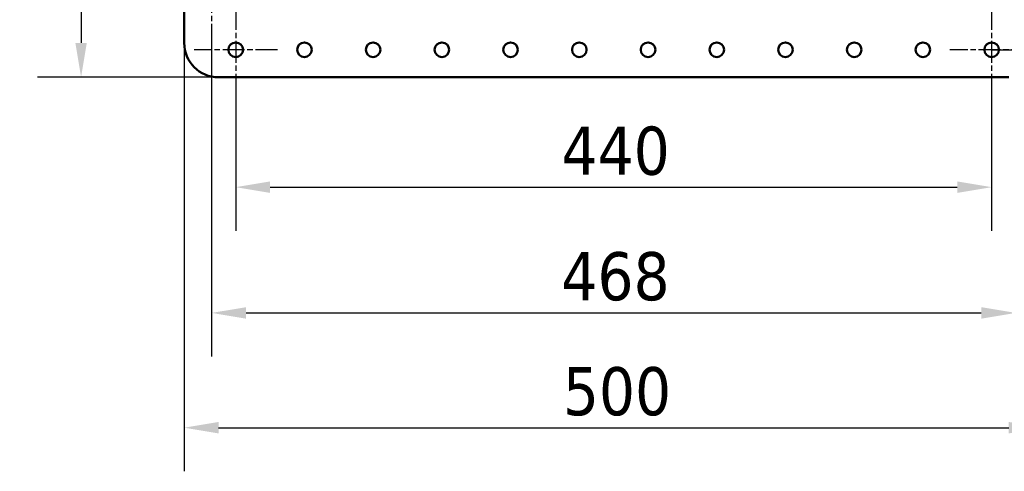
# Model space of a CAD drawing. Header units: millimetres. Extents: x 40 to 4804, y -323 to 2338.
# Tile 16 of 36: x 814 to 1387, y 1551 to 1814. Entities that reach past the tile are written whole.
import ezdxf

# ---------------------------------------------------------------- set-up
doc = ezdxf.new("R2010")
doc.units = ezdxf.units.MM
doc.header["$LTSCALE"] = 8
doc.linetypes.add('CHAIN', pattern=[0.3543, 0.2362, -0.0295, 0.0591, -0.0295])
for name, color, linetype, lineweight in [('Center Mark (ISO)', 7, 'Continuous', 25), ('Dimension (ISO)', 7, 'Continuous', 25), ('Visible (ISO)', 7, 'Continuous', 50)]:
    doc.layers.add(name, color=color, linetype=linetype, lineweight=lineweight)
doc.styles.add('Note Text (ISO)', font='tahoma.ttf')
doc.dimstyles.new('Default (ISO)', dxfattribs={"dimscale": 8, "dimtxt": 3.5, "dimasz": 2.5, "dimexe": 3.175, "dimexo": 0, "dimgap": 0.762, "dimtad": 1, "dimtoh": 1, "dimrnd": 1e-08, "dimzin": 0, "dimtxsty": 'Note Text (ISO)', "dimcen": 0.09, "dimdle": 10, "dimclrd": 256, "dimclre": 256, "dimclrt": 256, "dimazin": 0, "dimtfac": 1.001486, "dimtmove": 0, "dimatfit": 3, "dimfxl": 1, "dimtolj": 1, "dimtzin": 0, "dimlwd": -1, "dimlwe": -1, "dimarcsym": 0})

# ---------------------------------------------------------------- blocks, each defined once
blk = doc.blocks.new('*D39')
at = {"layer": 'Defpoints', "color": 0, "transparency": 16777216}
for p in [(1054.12, 2249.95), (849.62, 1780.45), (929.62, 1780.45)]:
    blk.add_point(p, dxfattribs=at)
at = {"layer": 'Dimension (ISO)', "transparency": 16777216}
for p, q in [((1054.12, 2249.95), (824.22, 2249.95)), ((849.62, 2229.95), (849.62, 1800.45)), ((929.62, 1780.45), (824.22, 1780.45))]:
    blk.add_line(p, q, dxfattribs=at)
for points in [[(846.28, 2229.95), (852.95, 2229.95), (849.62, 2249.95)], [(846.28, 1800.45), (852.95, 1800.45), (849.62, 1780.45)]]:
    blk.add_solid(points, dxfattribs=at)
at = {"layer": 'Dimension (ISO)', "transparency": 16777216, "insert": (814.37, 1984.82), "char_height": 28, "attachment_point": 1, "rotation": 90, "style": 'Note Text (ISO)'}
blk.add_mtext('\\A1;470', dxfattribs=at)
blk = doc.blocks.new('*D40')
at = {"layer": 'Defpoints', "color": 0, "transparency": 16777216}
for p in [(939.62, 1772.2), (1379.62, 1772.2), (1379.62, 1716.45)]:
    blk.add_point(p, dxfattribs=at)
at = {"layer": 'Dimension (ISO)', "transparency": 16777216}
for p, q in [((939.62, 1772.2), (939.62, 1691.05)), ((1379.62, 1772.2), (1379.62, 1691.05)), ((959.62, 1716.45), (1359.62, 1716.45))]:
    blk.add_line(p, q, dxfattribs=at)
for points in [[(959.62, 1719.78), (959.62, 1713.11), (939.62, 1716.45)], [(1359.62, 1719.78), (1359.62, 1713.11), (1379.62, 1716.45)]]:
    blk.add_solid(points, dxfattribs=at)
at = {"layer": 'Dimension (ISO)', "transparency": 16777216, "insert": (1129.24, 1751.69), "char_height": 28, "attachment_point": 1, "style": 'Note Text (ISO)'}
blk.add_mtext('\\A1;440', dxfattribs=at)
blk = doc.blocks.new('*D41')
at = {"layer": 'Defpoints', "color": 0, "transparency": 16777216}
for p in [(925.62, 1801.2), (1393.62, 1801.2), (1393.62, 1643.25)]:
    blk.add_point(p, dxfattribs=at)
at = {"layer": 'Dimension (ISO)', "transparency": 16777216}
for p, q in [((925.62, 1801.2), (925.62, 1617.85)), ((1393.62, 1801.2), (1393.62, 1617.85)), ((945.62, 1643.25), (1373.62, 1643.25))]:
    blk.add_line(p, q, dxfattribs=at)
for points in [[(945.62, 1646.58), (945.62, 1639.91), (925.62, 1643.25)], [(1373.62, 1646.58), (1373.62, 1639.91), (1393.62, 1643.25)]]:
    blk.add_solid(points, dxfattribs=at)
at = {"layer": 'Dimension (ISO)', "transparency": 16777216, "insert": (1129.15, 1678.62), "char_height": 28, "attachment_point": 1, "style": 'Note Text (ISO)'}
blk.add_mtext('\\A1;468', dxfattribs=at)
blk = doc.blocks.new('*D42')
at = {"layer": 'Defpoints', "color": 0, "transparency": 16777216}
for p in [(909.62, 1800.45), (1409.62, 1800.45), (1409.62, 1576.45)]:
    blk.add_point(p, dxfattribs=at)
at = {"layer": 'Dimension (ISO)', "transparency": 16777216}
for p, q in [((909.62, 1800.45), (909.62, 1551.05)), ((1409.62, 1800.45), (1409.62, 1551.05)), ((929.62, 1576.45), (1389.62, 1576.45))]:
    blk.add_line(p, q, dxfattribs=at)
for points in [[(929.62, 1579.78), (929.62, 1573.11), (909.62, 1576.45)], [(1389.62, 1579.78), (1389.62, 1573.11), (1409.62, 1576.45)]]:
    blk.add_solid(points, dxfattribs=at)
at = {"layer": 'Dimension (ISO)', "transparency": 16777216, "insert": (1130.03, 1611.69), "char_height": 28, "attachment_point": 1, "style": 'Note Text (ISO)'}
blk.add_mtext('\\A1;500', dxfattribs=at)
blk = doc.blocks.new('*D44')
at = {"layer": 'Defpoints', "color": 0, "transparency": 16777216}
for p in [(1379.62, 2214.45), (1555.62, 2214.45), (1379.62, 1796.45)]:
    blk.add_point(p, dxfattribs=at)
at = {"layer": 'Dimension (ISO)', "transparency": 16777216}
for p, q in [((1379.62, 2214.45), (1581.02, 2214.45)), ((1555.62, 1816.45), (1555.62, 2194.45)), ((1379.62, 1796.45), (1581.02, 1796.45))]:
    blk.add_line(p, q, dxfattribs=at)
for points in [[(1552.28, 2194.45), (1558.95, 2194.45), (1555.62, 2214.45)], [(1552.28, 1816.45), (1558.95, 1816.45), (1555.62, 1796.45)]]:
    blk.add_solid(points, dxfattribs=at)
at = {"layer": 'Dimension (ISO)', "transparency": 16777216, "insert": (1520.24, 1974.98), "char_height": 28, "attachment_point": 1, "rotation": 90, "style": 'Note Text (ISO)'}
blk.add_mtext('\\A1;418', dxfattribs=at)

msp = doc.modelspace()

# ---------------------------------------------------------------- linework, layer by layer
at = {"layer": 'Center Mark (ISO)', "linetype": 'CHAIN', "ltscale": 6.736595}
for p, q in [((925.618, 1849.695), (925.618, 1801.195)), ((939.618, 1820.695), (939.618, 1772.195)), ((1379.618, 1820.695), (1379.618, 1772.195)), ((963.868, 1796.445), (915.368, 1796.445)), ((1403.868, 1796.445), (1355.368, 1796.445))]:
    msp.add_line(p, q, dxfattribs=at)
at = {"layer": 'Visible (ISO)'}
for p, q in [((909.618, 2157.945), (909.618, 1800.445)), ((929.618, 1780.445), (1389.618, 1780.445))]:
    msp.add_line(p, q, dxfattribs=at)
for centre in [(939.618, 1796.445), (979.618, 1796.445), (1019.618, 1796.445), (1059.618, 1796.445), (1099.618, 1796.445), (1139.618, 1796.445), (1179.618, 1796.445), (1219.618, 1796.445), (1259.618, 1796.445), (1299.618, 1796.445), (1339.618, 1796.445), (1379.618, 1796.445)]:
    msp.add_circle(centre, 4.25, dxfattribs=at)
msp.add_arc((929.618, 1800.445), 20, 180, 270, dxfattribs=at)

# ---------------------------------------------------------------- dimensions: what is measured, and where the dimension line sits
at = {"layer": 'Dimension (ISO)'}
for base, p1, p2, angle, picture, middle in [((849.618018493, 1780.445434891), (1054.118018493, 2249.945434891), (929.618018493, 1780.445434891), 270, '*D39', (849.618018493, 2015.195434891)), ((1555.618, 2214.445), (1379.618, 1796.445), (1379.618, 2214.445), 90, '*D44', (1555.618, 2005.445)), ((1409.618, 1576.445), (909.618, 1800.445), (1409.618, 1800.445), 180, '*D42', (1159.618, 1576.445)), ((1393.618, 1643.248), (925.618, 1801.195), (1393.618, 1801.195), 180, '*D41', (1159.618, 1643.248)), ((1379.618, 1716.445), (939.618, 1772.195), (1379.618, 1772.195), 180, '*D40', (1159.618, 1716.445))]:
    dim = msp.add_linear_dim(base=base, p1=p1, p2=p2, angle=angle, dimstyle='Default (ISO)', override={"dimgap": 0.762, "dimtoh": 0, "dimdec": 0, "dimtol": 0, "dimlim": 0, "dimtp": 0, "dimtm": 0, "dimtdec": 2, "dimtofl": 0, "dimatfit": 1}, dxfattribs=at)
    dim.commit()
    dim.dimension.update_dxf_attribs({"geometry": picture, "text_midpoint": middle, "dimtype": 160})

doc.saveas('drawing.dxf')
